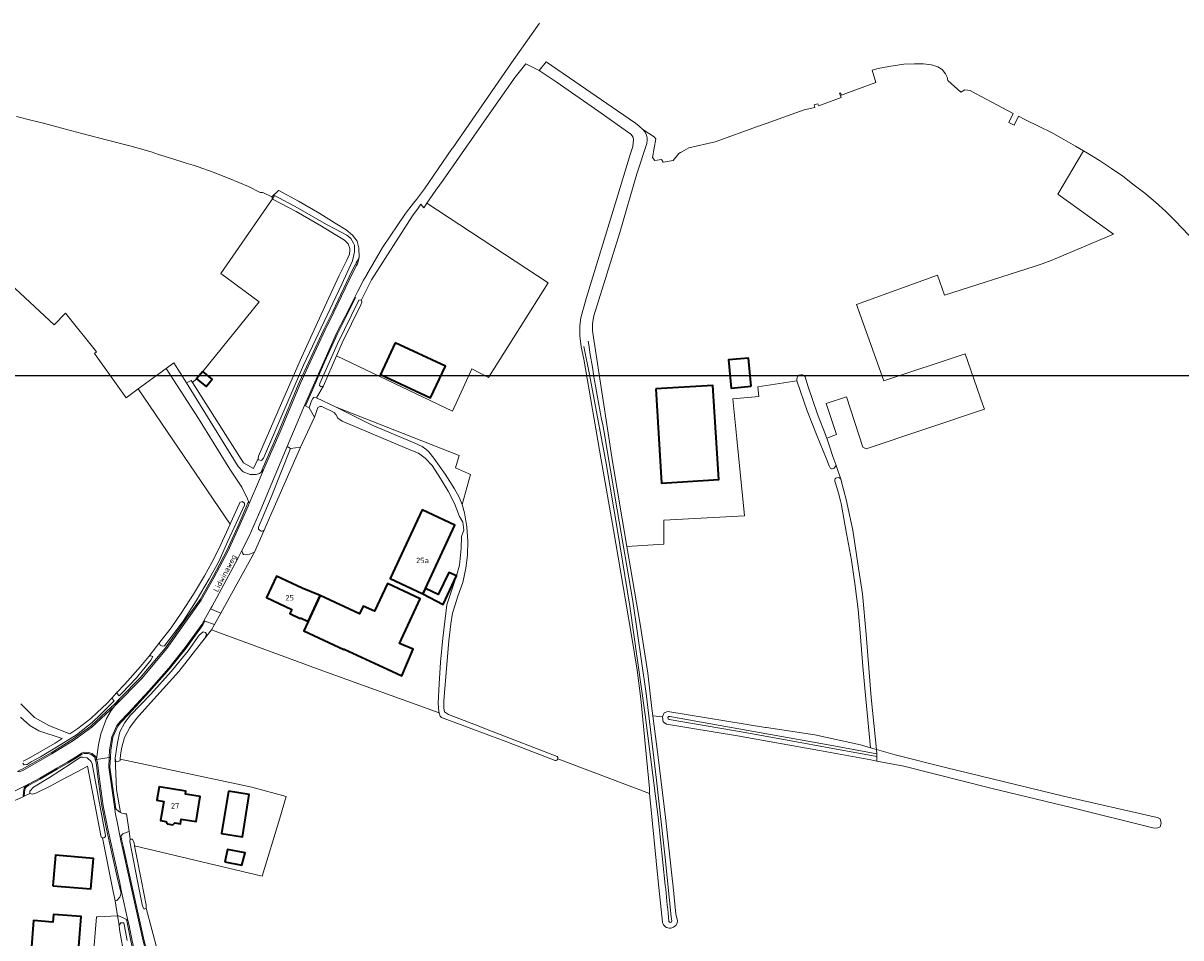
# Model space of a CAD drawing. Header units: metres. Extents: x 243820 to 248629, y 478632 to 483190.
# Tile 35 of 38: x 245845 to 246229, y 481981 to 482285. Entities that reach past the tile are written whole.
import ezdxf
from ezdxf.enums import TextEntityAlignment as Align

# ---------------------------------------------------------------- set-up
doc = ezdxf.new("R2010")
doc.units = ezdxf.units.M
for name, color, linetype, lineweight in [('B-XX-GR-BOUWLAND-GV', 80, 'Continuous', 13), ('B-XX-GR-GRAS-GV', 60, 'Continuous', 13), ('B-XX-GR-GROENVOORZIENING-GV', 80, 'Continuous', 18), ('B-XX-OG-BEBOUWING-GV', 7, 'Continuous', 35), ('B-XX-OG-BEBOUWING-T18', 10, 'Continuous', 18), ('B-XX-OG-TERREIN_ERF-GV', 7, 'Continuous', 18), ('B-XX-OG-TOPOGRAFIE-T18', 10, 'Continuous', 18), ('B-XX-OG-WATER-GV', 130, 'Continuous', 18), ('B-XX-OG-WATER_GREPPEL-GV', 160, 'Continuous', 18), ('B-XX-OG-WATER_SLOOT-GV', 120, 'Continuous', 18), ('B-XX-VH-ONVERHARD-GV', 252, 'Continuous', 18), ('B-XX-VH-VERHARDING_GESLOTEN-GV', 252, 'Continuous', 18), ('B-XX-VH-VERHARDING_HALFVERHARDING-GV', 252, 'Continuous', 18), ('B-XX-VH-VERHARDING_OPEN-GV', 252, 'Continuous', 18), ('N-BH-KL-ET_LS_OV_LICHTMAST-S', 7, 'Continuous', 25)]:
    doc.layers.add(name, color=color, linetype=linetype, lineweight=lineweight)
doc.styles.add('NLCS-ISO-M-T18', font='NLCS-ISO.ttf', dxfattribs={"height": 1.8})

msp = doc.modelspace()

# ---------------------------------------------------------------- linework, layer by layer
at = {"layer": 'B-XX-GR-BOUWLAND-GV'}
for points in [[(246231.38, 482214.09), (246226.67, 482219.11), (246223.69, 482222.11), (246220.23, 482225.19), (246216.71, 482228.14), (246213.16, 482230.87), (246209.34, 482233.77), (246205.59, 482236.37), (246201.58, 482239), (246197.6, 482241.49), (246196.3, 482242.27), (246187.84, 482227.87), (246206.3, 482214.6), (246185.63, 482205.87), (246182.67, 482204.69), (246179.98, 482203.81), (246150.23, 482194.37), (246147.9, 482201.01), (246121.08, 482191.22), (246130.11, 482165.98), (246157.05, 482174.89), (246162.98, 482157.96), (246163.49, 482156.5), (246124.22, 482143.36), (246123.16, 482143.99), (246117.69, 482160.61), (246111.02, 482158.46), (246114.36, 482148.18), (246111.16, 482146.97), (246112.04, 482144.31), (246113.22, 482140.89), (246114.18, 482138.18), (246114.53, 482137.19), (246115.7, 482133.63), (246115.79, 482133.3), (246116.68, 482129.91), (246117.69, 482126.17), (246117.94, 482125.09), (246119.8, 482116.39), (246121.44, 482105.27), (246123, 482095.27), (246124.2, 482081.86), (246125.9, 482060.89), (246127.71, 482043.63), (246133.9, 482041.86), (246150.6, 482037.73), (246158.24, 482035.86), (246189.64, 482028.2), (246220.74, 482021.16), (246221.13, 482020.99), (246221.79, 482020.7), (246222.11, 482019.21), (246221.7, 482018.07), (246221.03, 482017.71), (246219.73, 482017.63), (246192.23, 482024.4), (246166, 482030.71), (246136.74, 482038.1), (246127.81, 482039.82), (246125.79, 482040.21), (246108.73, 482043.3), (246081.6, 482048.2), (246058, 482052.07), (246056.9, 482052.89), (246056.73, 482054.51), (246053.49, 482054.85), (246055.19, 482041.1), (246057.7, 482021.16), (246059.99, 482000), (246060.07, 481999.27), (246061.14, 481989.07), (246061.7, 481987)], [(246021.04, 482040), (246003.58, 482046.8), (246000, 482048.13), (245983.38, 482054.32), (245982.9, 482054.7), (245982.58, 482055.88), (245944.02, 482069.82), (245907.14, 482083.35), (245904.98, 482080.74), (245896.3, 482069.6), (245885.86, 482058.02), (245882.16, 482053.98), (245879.96, 482050.94), (245878.2, 482047.68), (245877.32, 482044.48), (245876.88, 482041.88), (245876.8, 482040.44), (245920.48, 482031.2), (245931.9, 482028.1), (245929.72, 482020.94), (245923.88, 482001.7), (245881.58, 482011.74), (245883.87, 482000), (245885.42, 481992.02), (245885.46, 481991.02), (245891.1, 481969.82)], [(246056.63, 481986.39), (246055.26, 482000), (246052.44, 482028.07), (246052.41, 482029.06), (246022, 482040.59)]]:
    msp.add_lwpolyline(points, dxfattribs=at)
for points in [[(246022, 482040.59, -0.387204), (246021.04, 482040)], [(246061.7, 481987, -0.886484), (246056.63, 481986.39)]]:
    msp.add_lwpolyline(points, format="xyb", dxfattribs=at)
at = {"layer": 'B-XX-GR-GRAS-GV'}
for points in [[(246022, 482040.59), (246052.41, 482029.06), (246052.34, 482030.77), (246049.51, 482060.47), (246048.23, 482070), (246046.5, 482080.86), (246044.43, 482093.2), (246040.4, 482116.56), (246036.34, 482139.7), (246030.58, 482173.17), (246029.72, 482177.19), (246029.31, 482180.86), (246029.31, 482184.3), (246029.63, 482186.81), (246030.27, 482189.24), (246031.52, 482193.58), (246041.12, 482224.96), (246046.08, 482241.32), (246046.79, 482243.68), (246047.07, 482245.96), (246046.94, 482246.69), (246046.64, 482247.19), (246046.13, 482247.7), (246045.11, 482248.51), (246035.52, 482255.22), (246021.38, 482265.1), (246015.8, 482268.84), (246011.31, 482271.12), (246007.8, 482266.62), (246000, 482255.48), (245989.97, 482241.17), (245983.89, 482232.49), (245981.54, 482229.13), (245978.51, 482224.81), (246018.71, 482198.48), (245998.93, 482167.04), (245993.4, 482169.9), (245987.07, 482155.85), (245948.58, 482174.25)], [(245843.83, 482058.81), (245848.41, 482054.31), (245853.33, 482051.5), (245860.08, 482048.92), (245862.72, 482050.64), (245867.03, 482053.99), (245869.18, 482055.91), (245872.36, 482058.98), (245874, 482060.71), (245875.63, 482062.44), (245878.36, 482065.32), (245883.5, 482071.24), (245886.28, 482074.5), (245889.91, 482079.31), (245893.67, 482084.06), (245897.3, 482089.23), (245901.16, 482095.23), (245904.81, 482101.31), (245907.2, 482105.67), (245909.56, 482110.27), (245913.23, 482118.45), (245882.79, 482163.27), (245878.77, 482160.34), (245868.23, 482175.04), (245868.95, 482175.51), (245858.7, 482188.35), (245854.9, 482184.53), (245791.9, 482243.09)], [(245948.58, 482174.25), (245944.2, 482164.3), (245941.91, 482160.31), (245948.39, 482157.16), (245989.23, 482141.14), (245988.06, 482137.1), (245992.96, 482134.85), (245990.26, 482124.9), (245991.06, 482122.13), (245991.76, 482117.5), (245992.06, 482112.76), (245992.01, 482108.1), (245991.46, 482103.8), (245990.5, 482099.06), (245988.77, 482094.49), (245987.96, 482091.7), (245987.07, 482088.9), (245986.5, 482085.39), (245985.8, 482079.73), (245985.3, 482073.19), (245984.76, 482067.8), (245984.2, 482059.97), (245984.16, 482057.42), (245984.4, 482056.18), (245985.68, 482055.24), (245994.7, 482051.84), (246000, 482049.8), (246021.79, 482041.41)], [(246112.36, 482136.88), (246112.01, 482137.79), (246110.92, 482140.27), (246107.93, 482147.63), (246104.63, 482155.99), (246101.27, 482165.93), (246088.31, 482163.96), (246088.62, 482160.77), (246080.05, 482159.99), (246081.31, 482146.76), (246083.91, 482121.12), (246057.08, 482119.75), (246057.08, 482111.75), (246044.86, 482111.05), (246049.24, 482085.26), (246051.83, 482069.01), (246053.19, 482057.3), (246053.49, 482054.85), (246056.73, 482054.51), (246057.24, 482055.86), (246058.44, 482056.3), (246090.9, 482051), (246091.13, 482050.97), (246107.2, 482048.5), (246107.24, 482048.49)], [(246115.79, 482133.3), (246115.7, 482133.63), (246114.53, 482137.19), (246114.18, 482138.18)], [(246107.24, 482048.49), (246122.31, 482045.2), (246125.7, 482044.21), (246124.14, 482060.47), (246123.17, 482071.19), (246122.4, 482081.06), (246121.53, 482090.16), (246120.5, 482098.76), (246119.34, 482106.49), (246117.74, 482115.26), (246115.9, 482125.27), (246115.67, 482126.09), (246115.01, 482128.7), (246114.17, 482131.62), (246113.81, 482132.69)], [(245877.68, 481977.74), (245876.56, 481983.94), (245876.48, 481985.42), (245875.94, 481988.5), (245869.22, 481988.22), (245868.92, 481988.22), (245867.68, 481973.42)]]:
    msp.add_lwpolyline(points, dxfattribs=at)
msp.add_lwpolyline([(245910.16, 482201.58), (245922.95, 482192.1), (245904.17, 482169), (245907.36, 482166.53), (245905.36, 482164.06), (245902.13, 482166.57), (245900.78, 482165.35), (245917.66, 482138.8), (245921.03, 482136.9), (245922.53, 482140.17), (245922.7, 482140.91), (245930.29, 482158.5), (245936.89, 482173.69), (245944.71, 482190.56), (245949.41, 482200.87), (245952, 482205.91), (245952.83, 482207.9), (245952.93, 482209.4), (245952.97, 482209.84), (245952.4, 482211.33), (245951.46, 482212.34), (245951.16, 482212.63), (245947.57, 482214.83), (245944.46, 482216.73), (245943.57, 482217.27), (245935.13, 482222.09), (245927.31, 482226.2), (245927.36, 482226.27), (245926.37, 482224.84)], close=True, dxfattribs=at)
for points in [[(246114.18, 482138.18, -0.549362), (246112.36, 482136.88)], [(246113.81, 482132.69, -0.837527), (246115.79, 482133.3)], [(246021.79, 482041.41, -0.271126), (246022, 482040.59)]]:
    msp.add_lwpolyline(points, format="xyb", dxfattribs=at)
at = {"layer": 'B-XX-GR-GROENVOORZIENING-GV'}
msp.add_lwpolyline([(245948.19, 482216.23), (245951.96, 482214.27), (245953.3, 482213.1), (245954.17, 482211.59), (245954.53, 482210.97), (245954.57, 482210.67), (245954.47, 482208.67), (245953.81, 482205.7), (245950.3, 482197.96), (245937.56, 482171.1), (245924.31, 482140.26), (245923.7, 482139.49), (245922.66, 482139.73), (245922.53, 482140.17), (245921.03, 482136.9), (245917.66, 482138.8), (245900.78, 482165.35), (245900.31, 482166.09), (245898.77, 482165.25), (245915.97, 482137.49), (245917.6, 482135.77), (245919.91, 482134.91), (245921.89, 482134.91), (245922.96, 482135.16), (245923.55, 482135.68), (245923.94, 482136.59), (245929.4, 482149.24), (245936.21, 482165.34), (245939.37, 482172.29), (245944.4, 482183.01), (245947.29, 482188.91), (245953.65, 482202.3), (245954.78, 482204.41), (245954.79, 482204.42), (245954.81, 482204.46), (245955.09, 482204.96), (245955.12, 482205.02), (245955.44, 482205.58), (245956.06, 482206.8), (245955.97, 482210), (245955.39, 482212.21), (245953.9, 482214.24), (245951.8, 482216.01), (245948.13, 482218.19), (245943, 482221.43), (245935.91, 482225.54), (245929.4, 482229.04), (245929.26, 482229.11), (245927.06, 482226.92), (245927.36, 482226.27), (245928.03, 482227.43), (245935.89, 482223.2), (245945.23, 482217.81)], close=True, dxfattribs=at)
for points in [[(245844.27, 482037.11), (245853.87, 482042.61), (245861.09, 482047.06), (245867.1, 482051.38), (245873.94, 482057.84), (245874.86, 482058.71), (245876.72, 482060.58), (245883.47, 482067.42), (245891.85, 482077.41), (245898.04, 482086.14), (245898.79, 482087.19), (245903.28, 482093.44), (245907.6, 482101.08), (245912.09, 482109.5), (245915.78, 482117.6), (245918.78, 482124.57), (245919.15, 482125.44), (245919.35, 482125.91), (245919.06, 482126.8), (245917.13, 482130.66), (245913.21, 482136.7), (245902.81, 482153.5), (245892, 482170), (245888.8, 482167.66), (245882.79, 482163.27), (245913.23, 482118.45), (245913.46, 482118.96), (245916.23, 482125), (245916.5, 482125.59), (245917.26, 482125.91), (245918, 482125.4), (245918.07, 482124.73), (245912.56, 482112.8), (245909.47, 482106), (245906.26, 482100.26), (245902.03, 482092.96), (245897.91, 482086.6), (245893.26, 482080.41), (245891.46, 482078.07), (245890.8, 482077.91), (245890.09, 482078.23), (245889.86, 482078.86), (245889.91, 482079.31), (245886.28, 482074.5), (245887, 482074.74), (245887.6, 482074.54), (245886.98, 482073.3), (245882.16, 482067.48), (245877.32, 482062.38), (245876.48, 482061.52), (245875.63, 482062.44), (245874, 482060.71), (245874.8, 482059.8), (245872.08, 482057), (245869.95, 482054.95), (245867.88, 482052.95), (245867.5, 482052.58), (245862.36, 482048.52), (245855.72, 482044.42), (245850.4, 482041.2), (245847.28, 482039.58), (245845.98, 482038.68), (245845, 482038.58), (245844.48, 482039.1)], [(245922.64, 482117.46), (245926.89, 482127.39), (245933.25, 482143.5), (245932.17, 482144.13), (245928.21, 482134.66), (245923.41, 482123.31), (245919.6, 482114.46), (245917.16, 482109.67), (245917.29, 482109.17), (245917.36, 482108.89), (245917.7, 482108.31), (245919.13, 482108.23), (245921.33, 482109.1), (245924.51, 482116.42)], [(245875.12, 482040.84), (245875.96, 482046.02), (245876.72, 482049.54), (245878.3, 482052.6), (245880.2, 482055.1), (245886.92, 482062.04), (245893.72, 482069.58), (245899.3, 482076.38), (245903.02, 482081.6), (245904.32, 482082.68), (245905.1, 482082.52), (245905.38, 482081.88), (245904.98, 482080.74), (245907.14, 482083.35), (245908.11, 482085.1), (245904.93, 482086.28), (245904.2, 482084.97), (245903.75, 482084.32), (245898.67, 482077.3), (245893.18, 482070.41), (245886.51, 482062.88), (245879.66, 482055.45), (245877.01, 482052.68), (245875.99, 482051.42), (245874.4, 482047.79), (245873.65, 482043.46), (245873.55, 482041.02), (245873.41, 482037.83), (245875.41, 482023.99)], [(245870.91, 482014.35), (245874.52, 481996.64), (245874.88, 481994.6), (245875.08, 481993.45), (245875.72, 481993.64), (245876.68, 481994.7), (245877.16, 481996.02), (245876.08, 481999.94), (245875.78, 482001.34), (245872.28, 482017.28), (245870.68, 482024.98), (245869.35, 482034.66), (245868.78, 482039.32), (245868.78, 482039.37), (245868.54, 482040.32), (245868.36, 482041.08), (245867.22, 482041.97), (245866.13, 482042.33), (245864.82, 482042.4), (245864.11, 482042.17), (245862.33, 482040.93), (245859.53, 482039.3), (245855.91, 482037.12), (245850.24, 482033.8), (245846.52, 482031.87), (245845.7, 482031.25), (245845.29, 482030.82), (245845.07, 482029.46), (245844.98, 482028.22), (245846.82, 482029.14), (245846.86, 482029.88), (245848.06, 482031.22), (245853.36, 482034.44), (245860.2, 482038.84), (245863.66, 482041.12), (245864.4, 482041.18), (245865.9, 482040.92), (245867.12, 482039.72), (245867.46, 482038.88)], [(245867.46, 482038.88), (245871.95, 482015.17)], [(245876.9, 482022.78), (245875.55, 482030.37), (245875.12, 482040.84)], [(245891.1, 481969.82), (245885.46, 481991.02), (245884.72, 481990.74), (245884.22, 481991.74), (245882.58, 482000), (245879.98, 482013.14), (245880.16, 482013.98), (245879.76, 482016.53), (245879.66, 482016.5), (245877.68, 482015.72), (245877.05, 482014.97), (245877.1, 482014.73), (245877.4, 482013.4), (245877.82, 482011.62), (245880.38, 482000.11), (245884.8, 481980.24)], [(245880.36, 481980.18), (245879.18, 481985.74), (245878.84, 481987.29), (245878.02, 481987.74), (245876.26, 481988.48), (245875.94, 481988.5), (245876.48, 481985.42), (245877.06, 481986.14), (245877.98, 481986.14), (245878.18, 481985.1), (245879.08, 481980.34)]]:
    msp.add_lwpolyline(points, dxfattribs=at)
for points in [[(245924.51, 482116.42, -0.727955), (245922.64, 482117.46)], [(245875.41, 482023.99, 0.10596), (245876.9, 482022.78)], [(245871.95, 482015.17, -0.519279), (245870.91, 482014.35)]]:
    msp.add_lwpolyline(points, format="xyb", dxfattribs=at)
at = {"layer": 'B-XX-OG-BEBOUWING-GV'}
for points in [[(245968.01, 482178.56), (245963.1, 482168.05), (245979.76, 482160.26), (245984.67, 482170.77)], [(246086.07, 482164.15), (246085.22, 482173.45), (246078.61, 482172.85), (246079.46, 482163.55)], [(245904.17, 482169), (245902.13, 482166.57), (245905.36, 482164.06), (245907.36, 482166.53)], [(246054.46, 482163.26), (246056.38, 482132.03), (246075.33, 482133.2), (246073.41, 482164.43)], [(245977.2, 482095.26), (245978.05, 482097.08), (245987.85, 482118.06), (245976.97, 482123.15), (245966.32, 482100.34)], [(245936.56, 482087.32), (245939.13, 482086.15), (245943.15, 482094.78), (245937.21, 482097.14), (245937.21, 482097.13), (245928.68, 482101.17), (245925.34, 482094.11), (245933.74, 482090.14), (245933.09, 482088.78), (245936.49, 482087.17)], [(245978.05, 482097.08), (245977.2, 482095.26), (245983.96, 482091.81), (245988.31, 482101.23), (245988.31, 482101.23), (245985.76, 482102.41), (245982.31, 482095.1)], [(245943.15, 482094.78), (245939.13, 482086.15), (245937.69, 482083.04), (245950.99, 482076.85), (245951.07, 482077), (245965.48, 482070.29), (245970.23, 482068.09), (245973.96, 482076.92), (245969.46, 482078.85), (245976.33, 482093.63), (245965.44, 482098.7), (245961.17, 482089.5), (245957.4, 482091.25), (245956.22, 482088.7)], [(245892.4, 482019.03), (245894.31, 482018.72), (245894.97, 482019.32), (245896.82, 482019.02), (245897.07, 482020.57), (245901.99, 482019.77), (245903.34, 482028.05), (245898.42, 482028.85), (245898.58, 482029.86), (245889.71, 482031.31), (245888.98, 482026.82), (245891.25, 482026.45), (245890.21, 482020.1), (245891.96, 482019.81)], [(245912.7, 482029.86), (245910.42, 482015.86), (245917.33, 482014.73), (245919.61, 482028.74)], [(245854.46, 481998.51), (245867.07, 481997.44), (245867.92, 482007.52), (245855.32, 482008.59)], [(245911.5, 482006.4), (245917.1, 482005.34), (245918.26, 482009.44), (245912.4, 482010.52)], [(245847.15, 481975.39), (245862.72, 481974.13), (245863.86, 481988.25), (245854.72, 481988.99), (245854.51, 481986.4), (245848.08, 481986.92)]]:
    msp.add_lwpolyline(points, close=True, dxfattribs=at)
at = {"layer": 'B-XX-OG-TERREIN_ERF-GV'}
for points in [[(246104.04, 482167.26), (246104.89, 482164.3), (246108.11, 482154.93), (246110.9, 482147.77), (246110.91, 482147.73), (246111.16, 482146.97), (246114.36, 482148.18), (246111.02, 482158.46), (246117.69, 482160.61), (246123.16, 482143.99), (246124.22, 482143.36), (246163.49, 482156.5), (246162.98, 482157.96), (246157.05, 482174.89), (246130.11, 482165.98), (246121.08, 482191.22), (246147.9, 482201.01), (246150.23, 482194.37), (246179.98, 482203.81), (246182.67, 482204.69), (246185.63, 482205.87), (246206.3, 482214.6), (246187.84, 482227.87), (246196.3, 482242.27), (246193.71, 482243.81), (246189.83, 482246.03), (246185.73, 482248.28), (246181.61, 482250.3), (246177.33, 482252.39), (246176.82, 482252.62), (246174.78, 482253.71), (246173.37, 482250.7), (246171.57, 482251.61), (246172.99, 482254.61), (246165.71, 482258.43), (246160.74, 482261.12), (246158.71, 482262.22), (246157.01, 482262.41), (246155.61, 482261.7), (246151.32, 482265.49), (246151.13, 482266.61), (246150.6, 482267.76), (246149.47, 482269.23), (246148.03, 482270.09), (246145.89, 482270.72), (246143.29, 482271.08), (246140.22, 482271.12), (246136.73, 482270.97), (246131.81, 482270.16), (246128.2, 482269.51), (246126.26, 482268.99), (246127.42, 482264.92), (246118.35, 482261.59), (246116.06, 482260.64), (246115.73, 482261.47), (246115.38, 482261.32), (246115.95, 482259.95), (246108.54, 482257.11), (246108.26, 482257.77), (246106.98, 482257.43), (246107.23, 482256.63), (246103.63, 482255.76), (246091.1, 482251.28), (246088.2, 482250.25), (246074.18, 482245.24), (246065.43, 482243.21), (246063.04, 482241.87)], [(245791.9, 482243.09), (245854.9, 482184.53), (245858.7, 482188.35), (245868.95, 482175.51), (245868.23, 482175.04), (245878.77, 482160.34), (245882.79, 482163.27), (245888.8, 482167.66), (245892, 482170), (245894.62, 482171.95), (245898.77, 482165.25), (245900.31, 482166.09), (245900.78, 482165.35), (245902.13, 482166.57), (245904.17, 482169), (245922.95, 482192.1), (245910.16, 482201.58), (245926.37, 482224.84), (245927.36, 482226.27), (245927.06, 482226.92), (245924.12, 482228.38), (245923.26, 482228.44), (245919.39, 482230.37), (245912.9, 482233.04), (245907.67, 482235.11), (245902.7, 482236.91), (245900.97, 482237.44), (245898.71, 482238.1), (245898.07, 482238.3), (245894.28, 482239.51), (245889.49, 482241.03), (245887.1, 482241.87), (245880, 482243.83), (245872.6, 482245.8), (245864.03, 482247.99), (245855.76, 482250.13), (245850.89, 482251.55), (245847.57, 482252.31), (245842.37, 482253.64)], [(246063.04, 482241.87), (246062.66, 482241.64), (246062.12, 482241.34), (246060.22, 482238.98), (246056.92, 482238.48), (246056.33, 482239.31), (246054.14, 482239.01), (246053.4, 482239.96), (246054.43, 482246.21), (246053.93, 482246.88), (246050.17, 482249.26), (246050.89, 482248.37), (246051.43, 482247.46), (246051.56, 482246.52), (246051.64, 482245.77), (246051.52, 482244.63), (246048.18, 482234.59), (246042.52, 482215.08), (246033.88, 482187.47), (246033.49, 482184.96), (246033.48, 482182.62), (246033.76, 482180.29), (246036.77, 482160.81), (246040.07, 482139.2), (246044.86, 482111.05), (246057.08, 482111.75), (246057.08, 482119.75), (246083.91, 482121.12), (246081.31, 482146.76), (246080.05, 482159.99), (246088.62, 482160.77), (246088.31, 482163.96), (246101.27, 482165.93)], [(245844.6, 482039.78), (245846.38, 482040.68), (245855.28, 482045.82), (245857.55, 482047.29), (245849.8, 482049.86), (245846.87, 482051.63), (245843.71, 482054.36)], [(245878.84, 482022.29), (245879.76, 482016.53), (245880.16, 482013.98), (245880.9, 482013.94), (245881.4, 482012.62), (245881.58, 482011.74), (245923.88, 482001.7), (245929.72, 482020.94), (245931.9, 482028.1), (245920.48, 482031.2), (245876.8, 482040.44), (245876.78, 482040.04), (245875.9, 482039.64), (245875.4, 482039.7), (245875.12, 482040.84), (245875.55, 482030.37), (245876.9, 482022.78)], [(245870.5, 482014.64), (245865.95, 482038.1), (245864.4, 482037.3), (245857.46, 482033.58), (245853.56, 482031.48), (245848.86, 482029.18), (245847.66, 482028.88), (245846.82, 482029.14), (245844.98, 482028.22), (245844.62, 482028.04), (245844.58, 482028.02), (245841.09, 482026.41), (245841.06, 482026.4), (245841.01, 482025.98), (245840.96, 482025.62), (245822.1, 482019.38), (245808.46, 482014.86), (245811.92, 482015.42), (245809.92, 482014.14), (245804.2, 482012.89), (245802.46, 481980.85)], [(245867.68, 481973.42), (245868.92, 481988.22), (245869.22, 481988.22), (245875.94, 481988.5), (245875.08, 481993.45), (245874.88, 481994.6), (245874.52, 481996.64), (245870.91, 482014.35)]]:
    msp.add_lwpolyline(points, dxfattribs=at)
for points in [[(245977.48, 482223.33), (245976.49, 482224.48), (245975.62, 482223.25), (245973.71, 482220.69), (245960.18, 482199.47), (245957.23, 482193.64), (245956.81, 482192.81), (245957, 482192.06), (245956.67, 482191.13), (245950.46, 482178.5), (245948.58, 482174.25), (245987.07, 482155.85), (245993.4, 482169.9), (245998.93, 482167.04), (246018.71, 482198.48), (245978.51, 482224.81)], [(245968.01, 482178.56), (245984.67, 482170.77), (245979.76, 482160.26), (245963.1, 482168.05)], [(246086.07, 482164.15), (246079.46, 482163.55), (246078.61, 482172.85), (246085.22, 482173.45)], [(246054.46, 482163.26), (246073.41, 482164.43), (246075.33, 482133.2), (246056.38, 482132.03)], [(245990, 482114.3), (245990.77, 482116.41), (245990.5, 482119.1), (245989.3, 482120.97), (245987.71, 482125.3), (245985.6, 482129.3), (245983.06, 482133.57), (245980.3, 482137.9), (245977.97, 482140.29), (245975.77, 482141.96), (245973.21, 482142.9), (245950.46, 482152.61), (245948.97, 482153.6), (245948.31, 482154.76), (245947.8, 482155.4), (245943.7, 482157.4), (245943.07, 482157.46), (245942.41, 482157.06), (245941.86, 482155.46), (245941.21, 482153.91), (245936.57, 482143.91), (245925.53, 482118.76), (245924.51, 482116.42), (245921.33, 482109.1), (245910.19, 482088.89), (245910.19, 482088.89), (245908.11, 482085.1), (245907.14, 482083.35), (245944.02, 482069.82), (245982.58, 482055.88), (245982.48, 482056.18), (245982.28, 482058.99), (245982.56, 482065.51), (245983.06, 482072.63), (245983.8, 482080.63), (245985.13, 482091.66), (245988.31, 482101.23), (245983.96, 482091.81), (245977.2, 482095.26), (245966.32, 482100.34), (245976.97, 482123.15), (245987.85, 482118.06), (245978.05, 482097.08), (245982.31, 482095.1), (245985.76, 482102.41), (245988.31, 482101.23), (245989.33, 482104.8), (245989.93, 482110.39)], [(245990.26, 482124.9), (245992.96, 482134.85), (245988.06, 482137.1), (245989.23, 482141.14), (245948.39, 482157.16), (245960.43, 482151.29), (245974.27, 482145.4), (245976.97, 482144.2), (245978.2, 482143.3), (245979.19, 482142.36), (245980.8, 482140.3), (245984.63, 482135.01), (245987.7, 482130.13), (245989.2, 482127.39)], [(245939.13, 482086.15), (245936.56, 482087.32), (245936.49, 482087.17), (245933.09, 482088.78), (245933.74, 482090.14), (245925.34, 482094.11), (245928.68, 482101.17), (245937.21, 482097.13), (245937.21, 482097.14), (245943.15, 482094.78), (245956.22, 482088.7), (245957.4, 482091.25), (245961.17, 482089.5), (245965.44, 482098.7), (245976.33, 482093.63), (245969.46, 482078.85), (245973.96, 482076.92), (245970.23, 482068.09), (245965.48, 482070.29), (245951.07, 482077), (245950.99, 482076.85), (245937.69, 482083.04)], [(245892.4, 482019.03), (245891.96, 482019.81), (245890.21, 482020.1), (245891.25, 482026.45), (245888.98, 482026.82), (245889.71, 482031.31), (245898.58, 482029.86), (245898.42, 482028.85), (245903.34, 482028.05), (245901.99, 482019.77), (245897.07, 482020.57), (245896.82, 482019.02), (245894.97, 482019.32), (245894.31, 482018.72)], [(245912.7, 482029.86), (245919.61, 482028.74), (245917.33, 482014.73), (245910.42, 482015.86)], [(245854.46, 481998.51), (245855.32, 482008.59), (245867.92, 482007.52), (245867.07, 481997.44)], [(245911.5, 482006.4), (245912.4, 482010.52), (245918.26, 482009.44), (245917.1, 482005.34)], [(245847.15, 481975.39), (245848.08, 481986.92), (245854.51, 481986.4), (245854.72, 481988.99), (245863.86, 481988.25), (245862.72, 481974.13)]]:
    msp.add_lwpolyline(points, close=True, dxfattribs=at)
for points in [[(246101.27, 482165.93, -0.889389), (246104.04, 482167.26)], [(245876.9, 482022.78, 0.111156), (245878.84, 482022.29)], [(245870.91, 482014.35, -0.15857), (245870.5, 482014.64)]]:
    msp.add_lwpolyline(points, format="xyb", dxfattribs=at)
at = {"layer": 'B-XX-OG-WATER-GV'}
for points in [[(246030.64, 482177.29), (246032.42, 482168.06), (246037.95, 482138.56), (246041.8, 482116.36), (246045.84, 482091.16), (246050.97, 482055.14), (246055.23, 482021.21), (246057.62, 481998.71)], [(246059.73, 481986.85), (246059.56, 481988.13), (246057.54, 482007.79), (246054.69, 482033.51), (246051.22, 482062.22), (246046.81, 482092.85), (246041.7, 482123.12), (246037.21, 482149.51)], [(246127.75, 482042.2), (246112.29, 482045.15), (246059.11, 482054.66)], [(246058.86, 482053.61), (246084.1, 482049.28), (246127.77, 482041.4), (246127.75, 482042.2)], [(246058.7, 481988.02), (246058.8, 481986.68)]]:
    msp.add_lwpolyline(points, dxfattribs=at)
for points in [[(246037.21, 482149.51, -0.00981), (246032.04, 482179.04)], [(246059.11, 482054.66, 0.987878), (246058.86, 482053.61)], [(246057.62, 481998.71, 0.006787), (246058.7, 481988.02)], [(246058.8, 481986.68, 0.885954), (246059.73, 481986.85)]]:
    msp.add_lwpolyline(points, format="xyb", dxfattribs=at)
msp.add_lwpolyline([(246127.75, 482042.2), (246127.77, 482041.4), (246127.81, 482039.82), (246136.74, 482038.1), (246166, 482030.71), (246192.23, 482024.4), (246219.73, 482017.63), (246221.03, 482017.71), (246221.7, 482018.07), (246222.11, 482019.21), (246221.79, 482020.7), (246221.13, 482020.99), (246220.74, 482021.16), (246189.64, 482028.2), (246158.24, 482035.86), (246150.6, 482037.73), (246133.9, 482041.86), (246127.71, 482043.63)], close=True, dxfattribs=at)
at = {"layer": 'B-XX-OG-WATER_GREPPEL-GV'}
for points in [[(245944.46, 482216.73), (245947.57, 482214.83), (245951.16, 482212.63), (245951.46, 482212.34), (245952.4, 482211.33), (245952.97, 482209.84), (245952.93, 482209.4), (245952.83, 482207.9), (245952, 482205.91), (245949.41, 482200.87), (245944.71, 482190.56), (245936.89, 482173.69), (245930.29, 482158.5), (245922.7, 482140.91), (245922.53, 482140.17), (245922.66, 482139.73), (245923.7, 482139.49), (245924.31, 482140.26), (245937.56, 482171.1), (245950.3, 482197.96), (245953.81, 482205.7), (245954.47, 482208.67), (245954.57, 482210.67), (245954.53, 482210.97), (245954.17, 482211.59), (245953.3, 482213.1), (245951.96, 482214.27), (245948.19, 482216.23), (245945.23, 482217.81), (245935.89, 482223.2), (245928.03, 482227.43), (245927.36, 482226.27), (245927.31, 482226.2), (245935.13, 482222.09), (245943.57, 482217.27)], [(245948.58, 482174.25), (245950.46, 482178.5), (245956.67, 482191.13), (245957, 482192.06), (245956.81, 482192.81), (245955.96, 482192.7), (245948.8, 482177.97), (245943.07, 482165.07), (245942.96, 482164.36), (245943.5, 482164), (245944.2, 482164.3)], [(245916.23, 482125), (245913.46, 482118.96), (245913.23, 482118.45), (245909.56, 482110.27), (245907.2, 482105.67), (245904.81, 482101.31), (245901.16, 482095.23), (245897.3, 482089.23), (245893.67, 482084.06), (245889.91, 482079.31), (245889.86, 482078.86), (245890.09, 482078.23), (245890.8, 482077.91), (245891.46, 482078.07), (245893.26, 482080.41), (245897.91, 482086.6), (245902.03, 482092.96), (245906.26, 482100.26), (245909.47, 482106), (245912.56, 482112.8), (245918.07, 482124.73), (245918, 482125.4), (245917.26, 482125.91), (245916.5, 482125.59)], [(245904.98, 482080.74), (245905.38, 482081.88), (245905.1, 482082.52), (245904.32, 482082.68), (245903.02, 482081.6), (245899.3, 482076.38), (245893.72, 482069.58), (245886.92, 482062.04), (245880.2, 482055.1), (245878.3, 482052.6), (245876.72, 482049.54), (245875.96, 482046.02), (245875.12, 482040.84), (245875.4, 482039.7), (245875.9, 482039.64), (245876.78, 482040.04), (245876.8, 482040.44), (245876.88, 482041.88), (245877.32, 482044.48), (245878.2, 482047.68), (245879.96, 482050.94), (245882.16, 482053.98), (245885.86, 482058.02), (245896.3, 482069.6)], [(245876.48, 482061.52), (245877.32, 482062.38), (245882.16, 482067.48), (245886.98, 482073.3), (245887.6, 482074.54), (245887, 482074.74), (245886.28, 482074.5), (245883.5, 482071.24), (245878.36, 482065.32), (245875.63, 482062.44)], [(245882.58, 482000), (245884.22, 481991.74), (245884.72, 481990.74), (245885.46, 481991.02), (245885.42, 481992.02), (245883.87, 482000), (245881.58, 482011.74), (245881.4, 482012.62), (245880.9, 482013.94), (245880.16, 482013.98), (245879.98, 482013.14)]]:
    msp.add_lwpolyline(points, close=True, dxfattribs=at)
for points in [[(246104.04, 482167.26, 0.889389), (246101.27, 482165.93)], [(246112.36, 482136.88, 0.549362), (246114.18, 482138.18)], [(246115.79, 482133.3, 0.837527), (246113.81, 482132.69)], [(245922.64, 482117.46, 0.727955), (245924.51, 482116.42)], [(246021.04, 482040, 0.387204), (246022, 482040.59)], [(246022, 482040.59, 0.271126), (246021.79, 482041.41)], [(245870.5, 482014.64, 0.15857), (245870.91, 482014.35)], [(245870.91, 482014.35, 0.519279), (245871.95, 482015.17)]]:
    msp.add_lwpolyline(points, format="xyb", dxfattribs=at)
for points in [[(246101.27, 482165.93), (246104.63, 482155.99), (246107.93, 482147.63), (246110.92, 482140.27), (246112.01, 482137.79), (246112.36, 482136.88)], [(246114.18, 482138.18), (246113.22, 482140.89), (246112.04, 482144.31), (246111.16, 482146.97), (246110.91, 482147.73), (246110.9, 482147.77), (246108.11, 482154.93), (246104.89, 482164.3), (246104.04, 482167.26)], [(246021.79, 482041.41), (246000, 482049.8), (245994.7, 482051.84), (245985.68, 482055.24), (245984.4, 482056.18), (245984.16, 482057.42), (245984.2, 482059.97), (245984.76, 482067.8), (245985.3, 482073.19), (245985.8, 482079.73), (245986.5, 482085.39), (245987.07, 482088.9), (245987.96, 482091.7), (245988.77, 482094.49), (245990.5, 482099.06), (245991.46, 482103.8), (245992.01, 482108.1), (245992.06, 482112.76), (245991.76, 482117.5), (245991.06, 482122.13), (245990.26, 482124.9), (245989.2, 482127.39), (245987.7, 482130.13), (245984.63, 482135.01), (245980.8, 482140.3), (245979.19, 482142.36), (245978.2, 482143.3), (245976.97, 482144.2), (245974.27, 482145.4), (245960.43, 482151.29), (245948.39, 482157.16), (245941.91, 482160.31), (245941.06, 482160.37), (245940.7, 482160.07), (245940.29, 482159.26), (245939.46, 482157), (245941.21, 482153.91), (245941.86, 482155.46), (245942.41, 482157.06), (245943.07, 482157.46), (245943.7, 482157.4), (245947.8, 482155.4), (245948.31, 482154.76), (245948.97, 482153.6), (245950.46, 482152.61), (245973.21, 482142.9), (245975.77, 482141.96), (245977.97, 482140.29), (245980.3, 482137.9), (245983.06, 482133.57), (245985.6, 482129.3), (245987.71, 482125.3), (245989.3, 482120.97), (245990.5, 482119.1), (245990.77, 482116.41), (245990, 482114.3), (245989.93, 482110.39), (245989.33, 482104.8), (245988.31, 482101.23), (245988.31, 482101.23), (245985.13, 482091.66), (245983.8, 482080.63), (245983.06, 482072.63), (245982.56, 482065.51), (245982.28, 482058.99), (245982.48, 482056.18), (245982.58, 482055.88), (245982.9, 482054.7), (245983.38, 482054.32), (246000, 482048.13), (246003.58, 482046.8), (246021.04, 482040)], [(245924.51, 482116.42), (245925.53, 482118.76), (245936.57, 482143.91), (245933.25, 482143.5), (245926.89, 482127.39), (245922.64, 482117.46)], [(246113.81, 482132.69), (246114.17, 482131.62), (246115.01, 482128.7), (246115.67, 482126.09), (246115.9, 482125.27), (246117.74, 482115.26), (246119.34, 482106.49), (246120.5, 482098.76), (246121.53, 482090.16), (246122.4, 482081.06), (246123.17, 482071.19), (246124.14, 482060.47), (246125.7, 482044.21)], [(246125.7, 482044.21), (246127.71, 482043.63), (246125.9, 482060.89), (246124.2, 482081.86), (246123, 482095.27), (246121.44, 482105.27), (246119.8, 482116.39), (246117.94, 482125.09), (246117.69, 482126.17), (246116.68, 482129.91), (246115.79, 482133.3)], [(245844.48, 482039.1), (245845, 482038.58), (245845.98, 482038.68), (245847.28, 482039.58), (245850.4, 482041.2), (245855.72, 482044.42), (245862.36, 482048.52), (245867.5, 482052.58), (245867.88, 482052.95), (245869.95, 482054.95), (245872.08, 482057), (245874.8, 482059.8), (245874, 482060.71), (245872.36, 482058.98), (245869.18, 482055.91), (245867.03, 482053.99), (245862.72, 482050.64), (245860.08, 482048.92), (245853.33, 482051.5), (245848.41, 482054.31), (245843.83, 482058.81)], [(245843.71, 482054.36), (245846.87, 482051.63), (245849.8, 482049.86), (245857.55, 482047.29), (245855.28, 482045.82), (245846.38, 482040.68), (245844.6, 482039.78)], [(245871.95, 482015.17), (245867.46, 482038.88), (245867.12, 482039.72), (245865.9, 482040.92), (245864.4, 482041.18), (245863.66, 482041.12), (245860.2, 482038.84), (245853.36, 482034.44), (245848.06, 482031.22), (245846.86, 482029.88), (245846.82, 482029.14), (245847.66, 482028.88), (245848.86, 482029.18), (245853.56, 482031.48), (245857.46, 482033.58), (245864.4, 482037.3), (245865.95, 482038.1)], [(245865.95, 482038.1), (245870.5, 482014.64)], [(245879.08, 481980.34), (245878.18, 481985.1), (245877.98, 481986.14), (245877.06, 481986.14), (245876.48, 481985.42), (245876.56, 481983.94), (245877.68, 481977.74)]]:
    msp.add_lwpolyline(points, dxfattribs=at)
at = {"layer": 'B-XX-OG-WATER_SLOOT-GV'}
for points in [[(246061.7, 481987), (246061.14, 481989.07), (246060.07, 481999.27), (246059.99, 482000), (246057.7, 482021.16), (246055.19, 482041.1), (246053.49, 482054.85), (246053.19, 482057.3), (246051.83, 482069.01), (246049.24, 482085.26), (246044.86, 482111.05), (246040.07, 482139.2), (246036.77, 482160.81), (246033.76, 482180.29), (246033.48, 482182.62), (246033.49, 482184.96), (246033.88, 482187.47), (246042.52, 482215.08), (246048.18, 482234.59), (246051.52, 482244.63), (246051.64, 482245.77), (246051.56, 482246.52), (246051.43, 482247.46), (246050.89, 482248.37), (246050.17, 482249.26), (246048.97, 482250.4), (246047.78, 482251.4), (246041.72, 482255.53), (246027.63, 482265.19), (246018.07, 482271.69), (246015.8, 482268.84), (246021.38, 482265.1), (246035.52, 482255.22), (246045.11, 482248.51), (246046.13, 482247.7), (246046.64, 482247.19), (246046.94, 482246.69), (246047.07, 482245.96), (246046.79, 482243.68), (246046.08, 482241.32), (246041.12, 482224.96), (246031.52, 482193.58), (246030.27, 482189.24), (246029.63, 482186.81), (246029.31, 482184.3), (246029.31, 482180.86), (246029.72, 482177.19), (246030.58, 482173.17), (246036.34, 482139.7), (246040.4, 482116.56), (246044.43, 482093.2), (246046.5, 482080.86), (246048.23, 482070), (246049.51, 482060.47), (246052.34, 482030.77), (246052.41, 482029.06), (246052.44, 482028.07), (246055.26, 482000)], [(246057.62, 481998.71), (246055.23, 482021.21), (246050.97, 482055.14), (246045.84, 482091.16), (246041.8, 482116.36), (246037.95, 482138.56), (246032.42, 482168.06), (246030.64, 482177.29)], [(246037.21, 482149.51), (246041.7, 482123.12), (246046.81, 482092.85), (246051.22, 482062.22), (246054.69, 482033.51), (246057.54, 482007.79), (246059.56, 481988.13), (246059.73, 481986.85)], [(246059.11, 482054.66), (246112.29, 482045.15), (246127.75, 482042.2), (246127.71, 482043.63), (246125.7, 482044.21), (246122.31, 482045.2), (246107.24, 482048.49), (246107.2, 482048.5), (246091.13, 482050.97), (246090.9, 482051), (246058.44, 482056.3), (246057.24, 482055.86), (246056.73, 482054.51), (246056.9, 482052.89), (246058, 482052.07), (246081.6, 482048.2), (246108.73, 482043.3), (246125.79, 482040.21), (246127.81, 482039.82), (246127.77, 482041.4), (246084.1, 482049.28), (246058.86, 482053.61)], [(246055.26, 482000), (246056.63, 481986.39)], [(246058.8, 481986.68), (246058.7, 481988.02)]]:
    msp.add_lwpolyline(points, dxfattribs=at)
for points in [[(246032.04, 482179.04, 0.00981), (246037.21, 482149.51)], [(246058.86, 482053.61, -0.987878), (246059.11, 482054.66)], [(246058.7, 481988.02, -0.006787), (246057.62, 481998.71)], [(246056.63, 481986.39, 0.886484), (246061.7, 481987)], [(246059.73, 481986.85, -0.885954), (246058.8, 481986.68)]]:
    msp.add_lwpolyline(points, format="xyb", dxfattribs=at)
at = {"layer": 'B-XX-VH-ONVERHARD-GV'}
for points in [[(245955, 482193.65), (245953.12, 482189.92), (245948.91, 482181.57), (245944.62, 482172.12), (245940.39, 482162.35), (245938.29, 482157.61), (245939.46, 482157), (245940.29, 482159.26), (245940.7, 482160.07), (245941.06, 482160.37), (245941.91, 482160.31), (245944.2, 482164.3)], [(245944.2, 482164.3), (245943.5, 482164), (245942.96, 482164.36), (245943.07, 482165.07), (245948.8, 482177.97), (245955.96, 482192.7), (245956.81, 482192.81), (245957.23, 482193.64)]]:
    msp.add_lwpolyline(points, dxfattribs=at)
at = {"layer": 'B-XX-VH-VERHARDING_GESLOTEN-GV'}
for points in [[(245955.49, 482204.74), (245955.19, 482204.2), (245954.06, 482202.09), (245947.7, 482188.7), (245944.81, 482182.81), (245939.79, 482172.1), (245936.63, 482165.16), (245929.81, 482149.06), (245924.36, 482136.4), (245922.96, 482133.17), (245919.57, 482125.26), (245919.2, 482124.39), (245916.2, 482117.41), (245912.5, 482109.3), (245908, 482100.86), (245903.67, 482093.2), (245898.41, 482085.89), (245892.22, 482077.14), (245883.82, 482067.12), (245875.22, 482058.42), (245875, 482058.21), (245873.83, 482056.59), (245872.28, 482053.97), (245870.35, 482048.88), (245869.66, 482045.17), (245868.96, 482040.49), (245868.98, 482040.38), (245873.14, 482040.97), (245873.19, 482040.97), (245873.3, 482043.48), (245874.06, 482047.88), (245875.7, 482051.6), (245876.76, 482052.92), (245879.42, 482055.7), (245886.26, 482063.12), (245892.92, 482070.64), (245898.4, 482077.52), (245903.91, 482085.16), (245904.6, 482086.4), (245906.8, 482090.35), (245907.3, 482091.26), (245910.4, 482097.01), (245915.81, 482107.07), (245917.16, 482109.67), (245919.6, 482114.46), (245923.41, 482123.31), (245928.21, 482134.66), (245932.17, 482144.13), (245935.47, 482152.03), (245937.99, 482157.77), (245940.07, 482162.49), (245944.3, 482172.26), (245948.6, 482181.71), (245952.81, 482190.07), (245954.4, 482193.21), (245955.63, 482195.66), (245957.47, 482199.29), (245958.58, 482201.11), (245958.65, 482201.24), (245963.85, 482210.2), (245971.46, 482221.4), (245971.82, 482221.93), (245974.13, 482224.87), (245975.04, 482226.03), (245977.69, 482229.66), (245986.86, 482242.89), (245987.1, 482243.23), (246006.55, 482271.42), (246015.86, 482284.56)], [(245837.42, 482027.6), (245846.36, 482032.18), (245850.1, 482034.12), (245855.76, 482037.44), (245859.38, 482039.62), (245862.16, 482041.24), (245863.98, 482042.5), (245864.82, 482042.78), (245866.26, 482042.7), (245867.46, 482042.3), (245868.76, 482041.28), (245868.96, 482040.49), (245869.66, 482045.17), (245870.35, 482048.88), (245872.28, 482053.97), (245873.83, 482056.59), (245875, 482058.21), (245867.4, 482051.04), (245861.36, 482046.7), (245854.12, 482042.24), (245844.48, 482036.72)], [(245884.46, 481980.12), (245880.04, 482000), (245877.48, 482011.5), (245877.06, 482013.28), (245876.76, 482014.62), (245875.66, 482020.2), (245875.3, 482022.28), (245874.95, 482024.68), (245873.06, 482037.78), (245873.19, 482040.97), (245873.14, 482040.97), (245868.98, 482040.38), (245869.22, 482039.42), (245869.8, 482034.68), (245871.12, 482025.02), (245872.72, 482017.34), (245876.22, 482001.4), (245876.52, 482000), (245877.29, 481996.51), (245879.37, 481986.95), (245879.62, 481985.8), (245880.8, 481980.24)]]:
    msp.add_lwpolyline(points, dxfattribs=at)
for points in [[(245919.35, 482125.91), (245919.57, 482125.26), (245922.96, 482133.17), (245924.36, 482136.4), (245923.55, 482135.68), (245922.96, 482135.16), (245921.89, 482134.91), (245919.91, 482134.91), (245917.6, 482135.77), (245915.97, 482137.49), (245898.77, 482165.25), (245894.62, 482171.95), (245892, 482170), (245902.81, 482153.5), (245913.21, 482136.7), (245917.13, 482130.66), (245919.06, 482126.8)], [(245906.8, 482090.35), (245910.19, 482088.89), (245921.33, 482109.1), (245919.13, 482108.23), (245917.7, 482108.31), (245917.36, 482108.89), (245917.29, 482109.17), (245917.16, 482109.67), (245915.81, 482107.07), (245910.4, 482097.01), (245907.3, 482091.26)], [(245906.8, 482090.35), (245904.6, 482086.4), (245904.93, 482086.28), (245908.11, 482085.1), (245910.19, 482088.89), (245910.19, 482088.89)], [(245844.62, 482028.04), (245844.72, 482029.48), (245844.96, 482030.98), (245845.48, 482031.52), (245846.36, 482032.18), (245837.42, 482027.6), (245839.02, 482027.58), (245840.42, 482026.92), (245841.06, 482026.4), (245841.09, 482026.41), (245844.58, 482028.02)]]:
    msp.add_lwpolyline(points, close=True, dxfattribs=at)
at = {"layer": 'B-XX-VH-VERHARDING_HALFVERHARDING-GV'}
msp.add_lwpolyline([(245954.4, 482193.21), (245952.81, 482190.07), (245948.6, 482181.71), (245944.3, 482172.26), (245940.07, 482162.49), (245937.99, 482157.77), (245938.29, 482157.61), (245940.39, 482162.35), (245944.62, 482172.12), (245948.91, 482181.57), (245953.12, 482189.92), (245955, 482193.65)], dxfattribs=at)
for points in [[(245876.72, 482060.58), (245874.86, 482058.71), (245873.94, 482057.84), (245867.1, 482051.38), (245861.09, 482047.06), (245853.87, 482042.61), (245844.27, 482037.11), (245843.68, 482036.91), (245842.78, 482036.42), (245843.3, 482036.32), (245844.48, 482036.72), (245854.12, 482042.24), (245861.36, 482046.7), (245867.4, 482051.04), (245875, 482058.21), (245875.17, 482058.45)], [(245868.96, 482040.49), (245868.76, 482041.28), (245867.46, 482042.3), (245866.26, 482042.7), (245864.82, 482042.78), (245863.98, 482042.5), (245862.16, 482041.24), (245859.38, 482039.62), (245855.76, 482037.44), (245850.1, 482034.12), (245846.36, 482032.18), (245845.48, 482031.52), (245844.96, 482030.98), (245844.72, 482029.48), (245844.62, 482028.04), (245844.98, 482028.22), (245845.07, 482029.46), (245845.29, 482030.82), (245845.7, 482031.25), (245846.52, 482031.87), (245850.24, 482033.8), (245855.91, 482037.12), (245859.53, 482039.3), (245862.33, 482040.93), (245864.11, 482042.17), (245864.82, 482042.4), (245866.13, 482042.33), (245867.22, 482041.97), (245868.36, 482041.08), (245868.54, 482040.32), (245868.94, 482040.38), (245868.98, 482040.38)]]:
    msp.add_lwpolyline(points, close=True, dxfattribs=at)
at = {"layer": 'B-XX-VH-VERHARDING_OPEN-GV'}
for points in [[(245955.49, 482204.74), (245956.06, 482206.8), (245955.44, 482205.58), (245955.12, 482205.02), (245955.09, 482204.96), (245954.81, 482204.46), (245954.79, 482204.42), (245954.78, 482204.41), (245953.65, 482202.3), (245947.29, 482188.91), (245944.4, 482183.01), (245939.37, 482172.29), (245936.21, 482165.34), (245929.4, 482149.24), (245923.94, 482136.59), (245923.55, 482135.68), (245924.36, 482136.4), (245929.81, 482149.06), (245936.63, 482165.16), (245939.79, 482172.1), (245944.81, 482182.81), (245947.7, 482188.7), (245954.06, 482202.09), (245955.19, 482204.2)], [(245938.29, 482157.61), (245937.99, 482157.77), (245935.47, 482152.03), (245932.17, 482144.13), (245933.25, 482143.5), (245936.57, 482143.91), (245941.21, 482153.91), (245939.46, 482157)], [(245919.57, 482125.26), (245919.35, 482125.91), (245919.15, 482125.44), (245918.78, 482124.57), (245915.78, 482117.6), (245912.09, 482109.5), (245907.6, 482101.08), (245903.28, 482093.44), (245898.79, 482087.19), (245898.04, 482086.14), (245891.85, 482077.41), (245883.47, 482067.42), (245876.72, 482060.58), (245875.17, 482058.45), (245875, 482058.21), (245875.22, 482058.42), (245883.82, 482067.12), (245892.22, 482077.14), (245898.41, 482085.89), (245903.67, 482093.2), (245908, 482100.86), (245912.5, 482109.3), (245916.2, 482117.41), (245919.2, 482124.39)], [(245873.55, 482041.02), (245873.65, 482043.46), (245874.4, 482047.79), (245875.99, 482051.42), (245877.01, 482052.68), (245879.66, 482055.45), (245886.51, 482062.88), (245893.18, 482070.41), (245898.67, 482077.3), (245903.75, 482084.32), (245904.2, 482084.97), (245904.93, 482086.28), (245904.6, 482086.4), (245903.91, 482085.16), (245898.4, 482077.52), (245892.92, 482070.64), (245886.26, 482063.12), (245879.42, 482055.7), (245876.76, 482052.92), (245875.7, 482051.6), (245874.06, 482047.88), (245873.3, 482043.48), (245873.19, 482040.97)], [(245868.54, 482040.32), (245868.78, 482039.37), (245868.78, 482039.32), (245869.35, 482034.66), (245870.68, 482024.98), (245872.28, 482017.28), (245875.78, 482001.34), (245876.08, 481999.94), (245877.16, 481996.02), (245877.29, 481996.51), (245876.52, 482000), (245876.22, 482001.4), (245872.72, 482017.34), (245871.12, 482025.02), (245869.8, 482034.68), (245869.22, 482039.42), (245868.98, 482040.38), (245868.94, 482040.38)], [(245879.37, 481986.95), (245877.29, 481996.51), (245877.16, 481996.02), (245876.68, 481994.7), (245875.72, 481993.64), (245875.08, 481993.45), (245875.94, 481988.5), (245876.26, 481988.48), (245878.02, 481987.74), (245878.84, 481987.29), (245879.12, 481987.14)], [(245874.54, 481942.92), (245874.87, 481942.68), (245874.91, 481942.65), (245877.58, 481946.44), (245880.48, 481952.24), (245882.1, 481957.94), (245882.88, 481962.72), (245882.92, 481967.28), (245882.4, 481971.58), (245881.78, 481975.78), (245880.8, 481980.24), (245879.62, 481985.8), (245879.37, 481986.95), (245879.12, 481987.14), (245878.84, 481987.29), (245879.18, 481985.74), (245880.36, 481980.18), (245881.34, 481975.73), (245881.95, 481971.55), (245882.47, 481967.28), (245882.43, 481962.78), (245881.66, 481958.05), (245880.05, 481952.41), (245877.19, 481946.67)]]:
    msp.add_lwpolyline(points, close=True, dxfattribs=at)
for points in [[(245873.19, 482040.97), (245873.06, 482037.78), (245874.95, 482024.68)], [(245875.41, 482023.99), (245873.41, 482037.83), (245873.55, 482041.02), (245873.19, 482040.97)], [(245874.95, 482024.68), (245875.3, 482022.28), (245875.66, 482020.2)], [(245875.66, 482020.2), (245876.76, 482014.62), (245877.05, 482014.97), (245877.68, 482015.72), (245879.66, 482016.5), (245879.76, 482016.53), (245878.84, 482022.29)], [(245886.24, 481950.58), (245889.17, 481958.11), (245888.88, 481959.82), (245888.75, 481961.86), (245887.86, 481967.57), (245888.27, 481966.97), (245888.36, 481966.95), (245888.24, 481967.72), (245887.82, 481968.33), (245887.16, 481971.12), (245884.8, 481980.24), (245880.38, 482000.11), (245877.82, 482011.62), (245877.4, 482013.4), (245877.1, 482014.73), (245877.05, 482014.97), (245876.76, 482014.62), (245877.06, 482013.28), (245877.48, 482011.5), (245880.04, 482000)], [(245880.04, 482000), (245884.46, 481980.12), (245886.69, 481971.51)]]:
    msp.add_lwpolyline(points, dxfattribs=at)
for points in [[(245874.95, 482024.68, 0.044872), (245875.41, 482023.99)], [(245875.41, 482023.99, -0.044872), (245874.95, 482024.68)], [(245876.9, 482022.78, -0.10596), (245875.41, 482023.99)], [(245878.84, 482022.29, -0.111156), (245876.9, 482022.78)]]:
    msp.add_lwpolyline(points, format="xyb", dxfattribs=at)
at = {"layer": 'N-BH-KL-ET_LS_OV_LICHTMAST-S'}
msp.add_lwpolyline([(245081.53, 482167.66), (246280.84, 482167.66), (246280.84, 481259.28), (245081.53, 481259.28)], close=True, dxfattribs=at)

# ---------------------------------------------------------------- texts
at = {"layer": 'B-XX-OG-BEBOUWING-T18', "style": 'NLCS-ISO-M-T18'}
for s, p in [('25a', (245977.08, 482106.38)), ('25', (245933, 482094)), ('27', (245895, 482025))]:
    msp.add_text(s, height=1.8, dxfattribs=at).set_placement(p, align=Align.MIDDLE_CENTER)
at = {"layer": 'B-XX-OG-TOPOGRAFIE-T18', "style": 'NLCS-ISO-M-T18'}
msp.add_text('Lidwinaweg', height=1.8, rotation=62.5, dxfattribs=at).set_placement((245911.48, 482102.16), align=Align.MIDDLE_CENTER)

doc.saveas('drawing.dxf')
